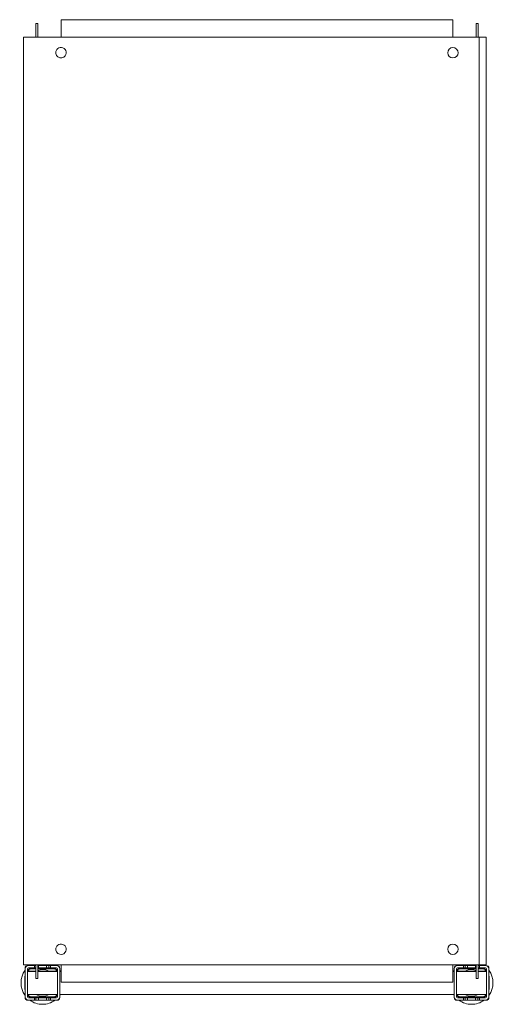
# Model space of a CAD drawing. Header units: millimetres. Extents: x -21 to 388, y -712 to 137.
import ezdxf

# ---------------------------------------------------------------- set-up
doc = ezdxf.new("R2010")
doc.units = ezdxf.units.MM

msp = doc.modelspace()

# ---------------------------------------------------------------- linework, layer by layer
at = {"color": 0, "linetype": 'Continuous', "lineweight": 0}
for p, q in [((14.22, 136.83), (352.22, 136.83)), ((14.22, 136.83), (14.22, 121.83)), ((352.22, 121.83), (352.22, 136.83)), ((-7.39, 133.63), (-5.89, 133.63)), ((-7.39, 133.63), (-7.39, 131.83)), ((-7.39, 121.83), (-7.39, 131.83)), ((-5.89, 133.63), (-5.89, 131.83)), ((-5.89, 121.83), (-5.89, 131.83)), ((373.82, 133.63), (372.32, 133.63)), ((372.32, 131.83), (372.32, 133.63)), ((372.32, 131.83), (372.32, 121.83)), ((373.82, 131.83), (373.82, 133.63)), ((373.82, 131.83), (373.82, 121.83)), ((-18.28, 121.83), (-18.28, -678.17)), ((-15.03, 121.83), (-18.28, 121.83)), ((-15.03, 121.83), (372.72, 121.83)), ((372.72, 121.83), (374.72, 121.83)), ((374.72, 121.83), (374.72, -678.17)), ((380.72, 121.83), (374.72, 121.83)), ((380.72, 121.83), (380.72, -678.17)), ((-18.28, -678.17), (-15.03, -678.17)), ((-15.03, -678.17), (372.72, -678.17)), ((-13.79, -678.67), (-14.29, -678.67)), ((-8.79, -678.67), (-13.79, -678.67)), ((-8.79, -680.67), (-8.79, -678.67)), ((-8.79, -678.67), (-7.39, -678.67)), ((-7.39, -688.17), (-7.39, -678.17)), ((-5.89, -688.17), (-5.89, -678.17)), ((-5.89, -678.67), (-5.29, -678.67)), ((1.71, -678.67), (-5.29, -678.67)), ((-5.29, -678.67), (-5.29, -680.67)), ((1.71, -680.67), (1.71, -678.67)), ((1.71, -678.67), (3.81, -678.67)), ((3.81, -678.67), (5.21, -678.67)), ((3.81, -678.67), (3.81, -680.67)), ((10.21, -678.67), (5.21, -678.67)), ((5.21, -678.67), (5.21, -680.67)), ((10.71, -678.67), (10.21, -678.67)), ((14.22, -678.17), (14.22, -693.17)), ((352.22, -693.17), (352.22, -678.17)), ((356.21, -678.67), (355.71, -678.67)), ((361.21, -678.67), (356.21, -678.67)), ((361.21, -680.67), (361.21, -678.67)), ((362.61, -678.67), (361.21, -678.67)), ((364.71, -678.67), (362.61, -678.67)), ((362.61, -680.67), (362.61, -678.67)), ((371.71, -678.67), (364.71, -678.67)), ((364.71, -678.67), (364.71, -680.67)), ((371.71, -680.67), (371.71, -678.67)), ((372.32, -678.67), (371.71, -678.67)), ((372.32, -678.17), (372.32, -688.17)), ((374.72, -678.17), (372.72, -678.17)), ((373.82, -678.17), (373.82, -688.17)), ((375.21, -678.67), (373.82, -678.67)), ((374.72, -678.17), (380.72, -678.17)), ((380.21, -678.67), (375.21, -678.67)), ((375.21, -678.67), (375.21, -680.67)), ((380.71, -678.67), (380.21, -678.67)), ((-16.79, -681.17), (-16.79, -681.67)), ((-16.79, -681.67), (-16.79, -705.67)), ((-14.79, -681.67), (-14.79, -705.67)), ((-14.79, -683.57), (-7.39, -683.57)), ((-14.79, -683.67), (-12.79, -683.67)), ((-14.79, -683.77), (-7.39, -683.77)), ((-8.79, -680.67), (-13.79, -680.67)), ((-7.39, -683.67), (-12.79, -683.67)), ((-12.79, -683.67), (-12.79, -683.77)), ((-7.39, -681.17), (-11.79, -681.17)), ((-7.39, -681.67), (-11.79, -681.67)), ((-8.79, -680.67), (-7.39, -680.67)), ((-5.89, -680.67), (-5.29, -680.67)), ((8.21, -681.17), (-5.89, -681.17)), ((8.21, -681.67), (-5.89, -681.67)), ((-5.89, -683.57), (11.21, -683.57)), ((-0.79, -683.67), (-5.89, -683.67)), ((-5.89, -683.77), (11.21, -683.77)), ((1.71, -680.67), (-5.29, -680.67)), ((-0.79, -683.77), (-0.79, -683.67)), ((-0.79, -683.67), (1.21, -683.67)), ((1.21, -683.67), (1.21, -683.77)), ((1.71, -680.67), (3.81, -680.67)), ((3.81, -680.67), (5.21, -680.67)), ((10.21, -680.67), (5.21, -680.67)), ((11.21, -705.67), (11.21, -681.67)), ((13.21, -681.67), (13.21, -681.17)), ((13.21, -705.67), (13.21, -681.67)), ((13.21, -683.57), (14.22, -683.57)), ((13.21, -683.77), (14.22, -683.77)), ((352.22, -683.57), (353.21, -683.57)), ((352.22, -683.77), (353.21, -683.77)), ((353.21, -681.17), (353.21, -681.67)), ((353.21, -681.67), (353.21, -705.67)), ((355.21, -681.67), (355.21, -705.67)), ((355.21, -683.57), (372.32, -683.57)), ((355.21, -683.77), (372.32, -683.77)), ((361.21, -680.67), (356.21, -680.67)), ((372.32, -681.17), (358.21, -681.17)), ((372.32, -681.67), (358.21, -681.67)), ((361.21, -680.67), (362.61, -680.67)), ((362.61, -680.67), (364.71, -680.67)), ((371.71, -680.67), (364.71, -680.67)), ((365.21, -683.77), (365.21, -683.67)), ((365.21, -683.67), (367.21, -683.67)), ((372.32, -683.67), (367.21, -683.67)), ((367.21, -683.67), (367.21, -683.77)), ((371.71, -680.67), (372.32, -680.67)), ((373.82, -680.67), (375.21, -680.67)), ((378.21, -681.17), (373.82, -681.17)), ((378.21, -681.67), (373.82, -681.67)), ((373.82, -683.57), (381.21, -683.57)), ((379.21, -683.67), (373.82, -683.67)), ((373.82, -683.77), (381.21, -683.77)), ((380.21, -680.67), (375.21, -680.67)), ((379.21, -683.77), (379.21, -683.67)), ((379.21, -683.67), (381.21, -683.67)), ((381.21, -705.67), (381.21, -681.67)), ((383.21, -681.67), (383.21, -681.17)), ((383.21, -705.67), (383.21, -681.67)), ((-17.01, -687.82), (-17.01, -698.29)), ((-16.79, -687.82), (-17.01, -687.82)), ((-7.39, -688.17), (-7.39, -689.97)), ((-7.39, -689.97), (-5.89, -689.97)), ((-5.89, -688.17), (-5.89, -689.97)), ((352.22, -693.17), (14.22, -693.17)), ((372.32, -689.97), (372.32, -688.17)), ((373.82, -689.97), (372.32, -689.97)), ((373.82, -689.97), (373.82, -688.17)), ((383.21, -687.82), (383.43, -687.82)), ((383.43, -689.34), (383.43, -687.82)), ((383.43, -699.52), (383.43, -689.34)), ((-17.01, -698.29), (-17.01, -699.52)), ((-16.79, -699.52), (-17.01, -699.52)), ((-14.79, -703.77), (11.21, -703.77)), ((13.21, -703.77), (353.21, -703.77)), ((355.21, -703.77), (381.21, -703.77)), ((383.21, -699.52), (383.43, -699.52)), ((-16.79, -705.67), (-16.79, -706.17)), ((-14.29, -708.67), (-13.79, -708.67)), ((-13.79, -706.67), (-8.79, -706.67)), ((-13.79, -708.67), (-8.79, -708.67)), ((-11.79, -705.66), (8.21, -705.66)), ((-11.79, -706.17), (8.21, -706.17)), ((-8.79, -708.67), (-8.79, -706.67)), ((-7.39, -706.67), (-8.79, -706.67)), ((-8.79, -708.67), (-7.39, -708.67)), ((-5.29, -706.67), (-7.39, -706.67)), ((-7.39, -706.67), (-7.39, -708.67)), ((-7.39, -708.67), (-5.29, -708.67)), ((-5.29, -706.67), (1.71, -706.67)), ((-5.29, -706.67), (-5.29, -708.67)), ((-5.29, -708.67), (1.71, -708.67)), ((1.71, -708.67), (1.71, -706.67)), ((3.81, -706.67), (1.71, -706.67)), ((1.71, -708.67), (3.81, -708.67)), ((5.21, -706.67), (3.81, -706.67)), ((3.81, -706.67), (3.81, -708.67)), ((3.81, -708.67), (5.21, -708.67)), ((5.21, -706.67), (10.21, -706.67)), ((5.21, -706.67), (5.21, -708.67)), ((5.21, -708.67), (10.21, -708.67)), ((10.21, -708.67), (10.71, -708.67)), ((13.21, -706.17), (13.21, -705.67)), ((353.21, -705.67), (353.21, -706.17)), ((355.71, -708.67), (356.21, -708.67)), ((356.21, -706.67), (361.21, -706.67)), ((356.21, -708.67), (361.21, -708.67)), ((358.21, -705.66), (378.21, -705.66)), ((358.21, -706.17), (378.21, -706.17)), ((361.21, -708.67), (361.21, -706.67)), ((362.61, -706.67), (361.21, -706.67)), ((362.61, -708.67), (361.21, -708.67)), ((364.71, -706.67), (362.61, -706.67)), ((362.61, -708.67), (362.61, -706.67)), ((364.71, -708.67), (362.61, -708.67)), ((364.71, -706.67), (371.71, -706.67)), ((364.71, -706.67), (364.71, -708.67)), ((364.71, -708.67), (371.71, -708.67)), ((371.71, -708.67), (371.71, -706.67)), ((373.81, -706.67), (371.71, -706.67)), ((373.81, -708.67), (371.71, -708.67)), ((375.21, -706.67), (373.81, -706.67)), ((373.81, -708.67), (373.81, -706.67)), ((375.21, -708.67), (373.81, -708.67)), ((375.21, -706.67), (380.21, -706.67)), ((375.21, -706.67), (375.21, -708.67)), ((375.21, -708.67), (380.21, -708.67)), ((380.21, -708.67), (380.71, -708.67)), ((383.21, -706.17), (383.21, -705.67))]:
    msp.add_line(p, q, dxfattribs=at)
for centre, radius, start, end in [((14.22, 108.33), 4.5, 143.58761, 323.58761), ((14.22, 108.33), 4.5, 323.58761, 143.58761), ((352.22, 108.33), 4.5, 0, 180), ((352.22, 108.33), 4.5, 180, 0), ((14.22, -664.67), 4.5, 143.58761, 323.58761), ((14.22, -664.67), 4.5, 323.58761, 143.58761), ((352.22, -664.67), 4.5, 0, 180), ((352.22, -664.67), 4.5, 180, 0), ((-13.79, -681.67), 3, 90, 180), ((-14.29, -681.17), 2.5, 90, 180), ((10.21, -681.67), 3, 0, 90), ((10.71, -681.17), 2.5, 0, 90), ((356.21, -681.67), 3, 90, 180), ((355.71, -681.17), 2.5, 90, 180), ((380.21, -681.67), 3, 0, 90), ((380.71, -681.17), 2.5, 0, 90), ((-13.79, -681.67), 1, 90, 180), ((-11.79, -683.67), 2.5, 90, 177.70756), ((-11.79, -683.67), 1.99, 90, 177.1251), ((-1.79, -693.67), 11.5, 90, 110.88674), ((-1.79, -693.67), 11.5, 61.43328, 90), ((8.21, -683.67), 2.5, 2.29244, 90), ((8.21, -683.67), 1.99, 2.8749, 90), ((10.21, -681.67), 1, 0, 90), ((356.21, -681.67), 1, 90, 180), ((358.21, -683.67), 2.5, 90, 177.70756), ((358.21, -683.67), 1.99, 90, 177.1251), ((368.21, -693.67), 11.5, 90, 118.56672), ((368.21, -693.67), 11.5, 69.07432, 90), ((378.21, -683.67), 2.5, 2.29244, 90), ((378.21, -683.67), 1.99, 2.8749, 90), ((380.21, -681.67), 1, 0, 90), ((-11.79, -703.67), 2.5, 182.29244, 270), ((-11.79, -703.67), 1.99, 182.8749, 270), ((-1.79, -693.67), 11.5, 241.43328, 270), ((-1.79, -693.67), 11.5, 270, 298.56672), ((8.21, -703.67), 2.5, 270, 357.70756), ((8.21, -703.67), 1.99, 270, 357.1251), ((358.21, -703.67), 2.5, 182.29244, 270), ((358.21, -703.67), 1.99, 182.8749, 270), ((368.21, -693.67), 11.5, 241.43328, 270), ((368.21, -693.67), 11.5, 270, 298.56672), ((378.21, -703.67), 2.5, 270, 357.70756), ((378.21, -703.67), 1.99, 270, 357.1251), ((-13.79, -705.67), 3, 180, 270), ((-14.29, -706.17), 2.5, 180, 270), ((-13.79, -705.67), 1, 180, 270), ((10.21, -705.67), 1, 270, 0), ((10.21, -705.67), 3, 270, 0), ((10.71, -706.17), 2.5, 270, 0), ((356.21, -705.67), 3, 180, 270), ((355.71, -706.17), 2.5, 180, 270), ((356.21, -705.67), 1, 180, 270), ((380.21, -705.67), 1, 270, 0), ((380.21, -705.67), 3, 270, 0), ((380.71, -706.17), 2.5, 270, 0)]:
    msp.add_arc(centre, radius, start, end, dxfattribs=at)
at = {"color": 0, "linetype": 'Continuous', "lineweight": 0, "extrusion": (0, 0, -1)}
for centre, start, end in [((1.79, -693.67), 54.17523, 56.9125), ((1.79, -693.67), 123.0875, 125.82477), ((-368.21, -693.67), 54.17523, 56.9125), ((-368.21, -693.67), 123.0875, 125.82477), ((1.79, -693.67), 324.17523, 35.82477), ((1.79, -693.67), 144.17523, 146.91067), ((-368.21, -693.67), 33.08933, 35.82477), ((-368.21, -693.67), 144.17523, 215.82477), ((1.79, -693.67), 213.08933, 215.82477), ((-368.21, -693.67), 324.17523, 326.91067), ((1.79, -693.67), 270, 305.82477), ((1.79, -693.67), 234.17523, 270), ((-368.21, -693.67), 270, 305.82477), ((-368.21, -693.67), 234.17523, 270)]:
    msp.add_arc(centre, 18.5, start, end, dxfattribs=at)

doc.saveas('drawing.dxf')
